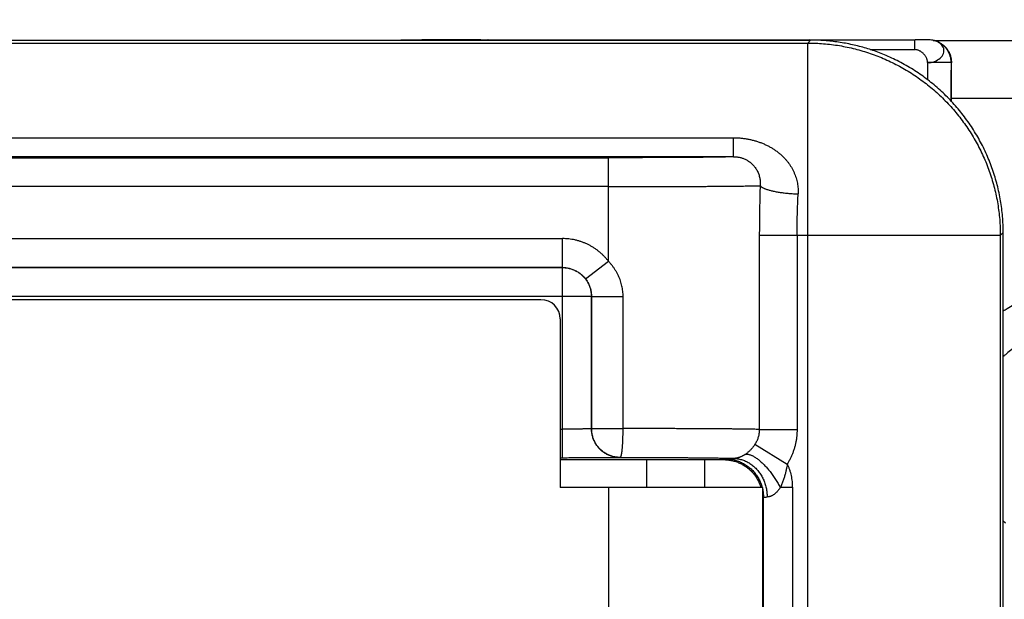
# Model space of a CAD drawing. Header units: inches. Extents: x 0 to 34, y 0 to 22.
# Tile 85 of 112: x 21.034 to 21.545, y 17.598 to 17.899. Entities that reach past the tile are written whole.
import ezdxf

# ---------------------------------------------------------------- set-up
doc = ezdxf.new("R2010")
doc.units = ezdxf.units.IN
doc.header["$LTSCALE"] = 1.87
doc.header["$MEASUREMENT"] = 0
doc.layers.get('0').update_dxf_attribs({"linetype": 'CONTINUOUS'})
doc.layers.add('DIMENSIONS', color=7, linetype='CONTINUOUS')
doc.styles.get("Standard").update_dxf_attribs({"font": 'txt', "width": 0.8})
doc.dimstyles.get("Standard").update_dxf_attribs({"dimtxt": 0.125, "dimasz": 0.18, "dimexe": 0.18, "dimexo": 0.0625, "dimgap": 0.09, "dimtad": 0, "dimtih": 1, "dimtoh": 1, "dimdec": 3, "dimzin": 4, "dimdsep": 46, "dimtxsty": 'STANDARD', "dimblk": '_FILLED', "dimblk1": '_FILLED', "dimblk2": '_FILLED', "dimcen": 0.09, "dimadec": 0, "dimazin": 0, "dimtol": 1, "dimtp": 0.01, "dimtm": 0.01, "dimtfac": 1, "dimtdec": 3, "dimtofl": 0, "dimtmove": 0, "dimatfit": 3, "dimldrblk": '_FILLED', "dimfxl": 1, "dimtolj": 1, "dimtzin": 4, "dimarcsym": 0})

# ---------------------------------------------------------------- blocks, each defined once
blk = doc.blocks.new('_FILLED')
at = {"color": 0, "linetype": 'BYBLOCK'}
blk.add_solid([(0, 0), (-1, 0.1736), (-1, -0.1736)], dxfattribs=at)
blk = doc.blocks.new('*D12')
at = {"layer": 'DIMENSIONS', "color": 2, "linetype": 'CONTINUOUS'}
for p, q in [((17.00008, 17.88681), (17.00008, 18.24681)), ((19.6149, 17.88681), (16.87508, 17.88681)), ((17.62928, 17.14395), (16.87508, 17.14395)), ((17.00008, 17.14395), (17.00008, 16.78395)), ((21.1768, 17.14395), (17.84508, 17.14395))]:
    blk.add_line(p, q, dxfattribs=at)
at = {"layer": 'DIMENSIONS', "color": 2, "linetype": 'CONTINUOUS', "xscale": 0.18, "yscale": 0.18, "zscale": 0.18}
for p, rotation in [((17.00008, 17.88681), 270), ((17.00008, 17.14395), 90)]:
    blk.add_blockref('_FILLED', p, dxfattribs=dict(at, rotation=rotation))
at = {"layer": 'DIMENSIONS', "color": 2, "linetype": 'CONTINUOUS', "width": 0.8}
for s, p in [('.743', (16.65008, 17.47096)), ('[', (16.65008, 17.28346)), (']', (17.25008, 17.28346)), ('18.87', (16.75008, 17.28346))]:
    blk.add_text(s, height=0.125, dxfattribs=at).set_placement(p)

msp = doc.modelspace()

# ---------------------------------------------------------------- linework, layer by layer
at = {"color": 7, "linetype": 'CONTINUOUS'}
for p, q in [((19.6774, 17.88845), (21.44441, 17.88831)), ((19.6774, 17.88681), (21.44291, 17.88681)), ((21.24259, 17.88838), (21.23166, 17.88833)), ((21.25755, 17.88842), (21.24259, 17.88838)), ((21.27317, 17.88844), (21.25755, 17.88842)), ((21.27317, 17.88844), (21.49864, 17.88851)), ((21.44441, 17.88831), (21.44291, 17.88681)), ((21.44291, 17.33354), (21.44291, 17.88681)), ((21.50144, 17.88851), (21.49864, 17.88851)), ((21.50365, 17.88849), (21.50144, 17.88851)), ((21.50472, 17.88848), (21.50365, 17.88849)), ((21.50524, 17.88847), (21.50472, 17.88848)), ((21.50556, 17.88846), (21.50524, 17.88847)), ((21.5065, 17.88842), (21.50643, 17.88843)), ((21.50806, 17.88818), (21.68691, 17.88818)), ((21.51124, 17.88701), (21.51085, 17.88721)), ((21.47535, 17.88339), (21.49846, 17.88339)), ((21.50515, 17.87665), (21.50515, 17.86774)), ((21.51737, 17.87665), (21.50515, 17.87665)), ((21.51737, 17.87665), (21.51737, 17.85667)), ((21.51751, 17.87658), (21.51737, 17.87665)), ((21.5174, 17.85665), (21.5174, 17.85818)), ((21.5174, 17.85818), (21.68708, 17.85818)), ((19.6774, 17.8376), (21.40432, 17.8376)), ((21.40432, 17.82776), (21.40432, 17.8376)), ((21.40432, 17.82776), (19.6774, 17.82776)), ((19.6774, 17.82722), (21.3394, 17.82722)), ((21.3394, 17.77347), (21.3394, 17.82722)), ((21.3394, 17.81222), (19.6774, 17.81222)), ((19.6774, 17.78517), (21.31562, 17.78517)), ((21.31562, 17.77017), (21.31562, 17.78517)), ((21.41778, 17.78682), (21.41778, 17.68604)), ((21.5429, 17.78682), (21.41778, 17.78682)), ((21.43738, 17.78682), (21.43738, 17.68605)), ((21.5429, 17.78682), (21.5444, 17.78831)), ((21.5429, 17.78682), (21.5429, 17.36294)), ((21.5444, 14.51959), (21.5444, 17.78831)), ((21.3156, 17.77017), (19.6774, 17.77017)), ((19.6774, 17.77013), (21.3156, 17.77013)), ((21.31558, 17.68619), (21.31558, 17.77013)), ((21.3156, 17.77013), (21.3156, 17.77017)), ((21.32751, 17.76432), (21.3394, 17.77347)), ((21.33058, 17.75513), (19.6774, 17.75513)), ((21.33058, 17.75513), (21.33062, 17.75517)), ((21.33058, 17.75513), (21.33058, 17.68645)), ((21.33062, 17.6865), (21.33062, 17.75517)), ((21.33062, 17.75517), (21.34706, 17.75517)), ((21.34706, 17.6865), (21.34706, 17.75517)), ((21.3044, 17.75345), (19.38108, 17.75345)), ((21.3144, 17.74345), (21.3144, 17.65595)), ((21.3144, 17.68619), (21.31558, 17.68619)), ((21.33062, 17.6865), (21.33058, 17.68645)), ((21.33062, 17.6865), (21.34706, 17.6865)), ((21.41778, 17.68604), (21.43738, 17.68604)), ((21.41553, 17.67835), (21.4323, 17.66807)), ((21.31558, 17.67119), (21.3144, 17.67119)), ((21.3994, 17.67028), (21.3144, 17.67029)), ((21.3456, 17.6715), (21.3456, 17.67145)), ((21.3594, 17.65595), (21.3594, 17.67028)), ((21.3894, 17.67028), (21.3894, 17.65595)), ((21.39993, 17.6708), (21.3994, 17.67028)), ((21.4194, 17.65595), (21.3144, 17.65595)), ((21.3394, 17.65595), (21.3394, 17.42133)), ((21.4194, 17.65595), (21.4194, 17.42245)), ((21.43492, 17.6558), (21.43492, 17.42667)), ((21.41992, 17.6508), (21.4194, 17.65027)), ((21.41992, 17.42668), (21.41992, 17.6508)), ((21.54554, 17.63732), (21.5444, 17.63846))]:
    msp.add_line(p, q, dxfattribs=at)
for points in [[(21.50643, 17.88843), (21.50629, 17.88843), (21.50617, 17.88844), (21.50606, 17.88845), (21.50595, 17.88845), (21.50585, 17.88846), (21.50575, 17.88846), (21.50556, 17.88846)], [(21.51085, 17.88721), (21.51014, 17.88754), (21.50941, 17.88781), (21.50866, 17.88804), (21.5079, 17.88822), (21.50712, 17.88835), (21.5065, 17.88842)]]:
    msp.add_lwpolyline(points, dxfattribs=at)
msp.add_arc((21.3044, 17.74345), 0.01, 0, 90, dxfattribs=at)
for points, knots in [([(21.27692, 17.88845), (21.27692, 17.88845), (21.2769, 17.88842), (21.27689, 17.88838), (21.27689, 17.88835), (21.27688, 17.88833)], [0, 0, 0, 0, 0.146365, 0.547903, 1, 1, 1, 1]), ([(21.44291, 17.88681), (21.44429, 17.88681), (21.44704, 17.88676), (21.45117, 17.8865), (21.45528, 17.88607), (21.45937, 17.88548), (21.46343, 17.88471), (21.46746, 17.88378), (21.47145, 17.88268), (21.47539, 17.88142), (21.47927, 17.88), (21.48309, 17.87842), (21.48684, 17.87668), (21.49051, 17.87478), (21.49411, 17.87274), (21.49761, 17.87055), (21.50103, 17.86822), (21.50434, 17.86575), (21.50755, 17.86314), (21.51065, 17.86041), (21.51363, 17.85754), (21.5165, 17.85456), (21.51923, 17.85146), (21.52184, 17.84825), (21.52431, 17.84494), (21.52664, 17.84152), (21.52883, 17.83802), (21.53088, 17.83442), (21.53277, 17.83075), (21.53451, 17.827), (21.53609, 17.82318), (21.53751, 17.81929), (21.53877, 17.81536), (21.53987, 17.81137), (21.5408, 17.80734), (21.54157, 17.80328), (21.54216, 17.79919), (21.54259, 17.79508), (21.54285, 17.79095), (21.5429, 17.7882), (21.5429, 17.78682)], [0, 0, 0, 0, 0.026315, 0.05263, 0.078946, 0.105261, 0.131577, 0.157892, 0.184208, 0.210524, 0.23684, 0.263155, 0.289471, 0.315787, 0.342103, 0.368419, 0.394735, 0.421052, 0.447368, 0.473684, 0.5, 0.526316, 0.552632, 0.578948, 0.605265, 0.631581, 0.657897, 0.684213, 0.710529, 0.736845, 0.76316, 0.789476, 0.815792, 0.842108, 0.868423, 0.894739, 0.921054, 0.94737, 0.973685, 1, 1, 1, 1]), ([(21.5444, 17.78831), (21.5444, 17.7897), (21.54434, 17.79247), (21.54408, 17.79663), (21.54364, 17.80078), (21.54304, 17.8049), (21.54226, 17.80899), (21.54132, 17.81305), (21.5402, 17.81707), (21.53892, 17.82103), (21.53748, 17.82494), (21.53587, 17.82879), (21.53411, 17.83256), (21.53219, 17.83626), (21.53011, 17.83987), (21.52789, 17.8434), (21.52552, 17.84683), (21.52302, 17.85015), (21.52037, 17.85337), (21.5176, 17.85648), (21.51469, 17.85947), (21.51167, 17.86234), (21.50853, 17.86508), (21.50528, 17.86768), (21.50193, 17.87014), (21.49848, 17.87246), (21.4949, 17.87466), (21.49122, 17.87671), (21.48748, 17.87859), (21.48377, 17.88026), (21.48017, 17.88172), (21.47666, 17.88299), (21.47319, 17.8841), (21.4697, 17.88508), (21.46614, 17.88594), (21.46253, 17.88668), (21.45889, 17.88728), (21.45524, 17.88774), (21.45157, 17.88809), (21.44778, 17.88825), (21.44523, 17.88838), (21.4439, 17.88838)], [0, 0, 0, 0, 0.026432, 0.052877, 0.079312, 0.105741, 0.132185, 0.158623, 0.18505, 0.211493, 0.237933, 0.264358, 0.290798, 0.31724, 0.343667, 0.370109, 0.396551, 0.422971, 0.449397, 0.475839, 0.502284, 0.528755, 0.555212, 0.581585, 0.607879, 0.634249, 0.660846, 0.687759, 0.714546, 0.740528, 0.765131, 0.78858, 0.811475, 0.834419, 0.85776, 0.881187, 0.904529, 0.927885, 0.951261, 0.974732, 1, 1, 1, 1]), ([(21.49846, 17.88339), (21.49846, 17.88373), (21.49846, 17.88423), (21.49847, 17.88488), (21.49847, 17.88536), (21.49848, 17.88581), (21.49849, 17.88624), (21.4985, 17.88665), (21.49851, 17.88702), (21.49853, 17.88735), (21.49854, 17.88761), (21.49855, 17.8878), (21.49856, 17.88792), (21.49856, 17.88803), (21.49857, 17.88813), (21.49858, 17.88822), (21.49859, 17.8883), (21.4986, 17.88836), (21.4986, 17.8884), (21.49861, 17.88842), (21.49861, 17.88844), (21.49861, 17.88846), (21.49862, 17.88848), (21.49862, 17.88849), (21.49863, 17.8885), (21.49863, 17.88851), (21.49863, 17.88851), (21.49864, 17.88851), (21.49864, 17.88851), (21.49864, 17.88851), (21.49864, 17.88851)], [0, 0, 0, 0, 0.19566, 0.291107, 0.383725, 0.472608, 0.5569, 0.635772, 0.708469, 0.774276, 0.832568, 0.858711, 0.882769, 0.904689, 0.924415, 0.941897, 0.9571, 0.969996, 0.975571, 0.980559, 0.98496, 0.988774, 0.992005, 0.994661, 0.996754, 0.998316, 0.99892, 0.999429, 0.999875, 1, 1, 1, 1]), ([(21.50515, 17.87665), (21.50635, 17.87636), (21.50878, 17.87713), (21.5117, 17.87867), (21.51358, 17.88113), (21.51379, 17.88408), (21.51247, 17.88591), (21.51146, 17.8867), (21.51118, 17.88688)], [0, 0, 0, 0, 0.225489, 0.432433, 0.609846, 0.767924, 0.939341, 1, 1, 1, 1]), ([(21.5108, 17.88712), (21.51028, 17.88744), (21.50889, 17.88805), (21.5074, 17.88835), (21.50651, 17.88842)], [0, 0, 0, 0, 0.406162, 1, 1, 1, 1]), ([(21.51124, 17.88701), (21.51155, 17.88686), (21.51214, 17.88653), (21.51297, 17.88596), (21.51374, 17.88532), (21.51444, 17.88464), (21.51506, 17.88391), (21.51561, 17.88314), (21.51609, 17.88234), (21.51649, 17.88153), (21.51683, 17.88071), (21.51709, 17.87988), (21.51729, 17.87905), (21.51742, 17.87822), (21.5175, 17.8774), (21.51751, 17.87685), (21.51751, 17.87658)], [0, 0, 0, 0, 0.079501, 0.158336, 0.235911, 0.31217, 0.387076, 0.460679, 0.53279, 0.603423, 0.672581, 0.740432, 0.806997, 0.87237, 0.936715, 1, 1, 1, 1]), ([(21.51737, 17.87665), (21.51737, 17.87691), (21.51736, 17.87745), (21.51727, 17.87825), (21.51714, 17.87905), (21.51695, 17.87983), (21.5167, 17.8806), (21.51641, 17.88135), (21.51606, 17.88208), (21.51566, 17.88279), (21.51522, 17.88346), (21.51473, 17.88411), (21.5142, 17.88471), (21.51363, 17.88528), (21.51302, 17.88581), (21.51238, 17.8863), (21.51178, 17.88669), (21.5114, 17.88692), (21.51124, 17.887)], [0, 0, 0, 0, 0.063859, 0.127717, 0.191575, 0.255432, 0.319288, 0.383143, 0.446997, 0.510851, 0.574703, 0.638555, 0.702407, 0.766258, 0.830108, 0.893958, 0.957808, 1, 1, 1, 1]), ([(21.50515, 17.87665), (21.50515, 17.87685), (21.50512, 17.87727), (21.505, 17.87788), (21.50481, 17.87849), (21.50456, 17.87909), (21.50425, 17.87967), (21.50389, 17.88023), (21.50348, 17.88076), (21.50303, 17.88126), (21.50254, 17.88171), (21.50202, 17.88213), (21.50147, 17.8825), (21.50089, 17.88281), (21.5003, 17.88306), (21.49969, 17.88325), (21.49908, 17.88337), (21.49867, 17.88339), (21.49846, 17.88339)], [0, 0, 0, 0, 0.05959, 0.120033, 0.181494, 0.243988, 0.307418, 0.371598, 0.436285, 0.5012, 0.566048, 0.630542, 0.694416, 0.757453, 0.819508, 0.880533, 0.940614, 1, 1, 1, 1]), ([(21.5174, 17.85818), (21.5174, 17.85873), (21.5174, 17.85983), (21.5174, 17.86147), (21.5174, 17.86311), (21.51741, 17.86473), (21.51742, 17.86632), (21.51742, 17.8679), (21.51743, 17.86944), (21.51745, 17.87095), (21.51746, 17.87242), (21.51747, 17.87385), (21.51749, 17.87523), (21.5175, 17.87614), (21.51751, 17.87658)], [0, 0, 0, 0, 0.089634, 0.179066, 0.267889, 0.355901, 0.442904, 0.528503, 0.612505, 0.694718, 0.774769, 0.85248, 0.92767, 1, 1, 1, 1]), ([(21.40432, 17.8376), (21.40495, 17.8376), (21.40621, 17.83757), (21.4081, 17.83744), (21.40998, 17.83723), (21.41185, 17.83693), (21.41369, 17.83654), (21.4155, 17.83607), (21.41726, 17.83552), (21.41898, 17.83489), (21.42066, 17.83418), (21.42229, 17.8334), (21.42386, 17.83253), (21.42536, 17.8316), (21.42679, 17.8306), (21.42814, 17.82955), (21.4294, 17.82844), (21.43058, 17.82728), (21.43168, 17.82609), (21.43268, 17.82485), (21.4336, 17.82357), (21.43442, 17.82227), (21.43516, 17.82094), (21.43581, 17.81959), (21.43637, 17.81822), (21.43685, 17.81683), (21.43723, 17.81543), (21.43754, 17.81402), (21.43776, 17.81261), (21.43789, 17.81119), (21.43795, 17.80978), (21.43793, 17.80885), (21.43791, 17.80838)], [0, 0, 0, 0, 0.037795, 0.075825, 0.113954, 0.152, 0.189803, 0.227258, 0.26433, 0.301093, 0.337617, 0.37389, 0.409825, 0.445344, 0.480364, 0.514802, 0.548575, 0.581665, 0.614153, 0.646125, 0.677626, 0.708645, 0.739168, 0.769222, 0.798894, 0.828276, 0.857433, 0.886374, 0.9151, 0.94361, 0.971887, 1, 1, 1, 1]), ([(21.40432, 17.82776), (21.40425, 17.82775), (21.40407, 17.82773), (21.40372, 17.82771), (21.40324, 17.82768), (21.40262, 17.82766), (21.40186, 17.82763), (21.40098, 17.82761), (21.39995, 17.82758), (21.3988, 17.82756), (21.39753, 17.82753), (21.39613, 17.82751), (21.39461, 17.82749), (21.39297, 17.82747), (21.39121, 17.82745), (21.38935, 17.82742), (21.38738, 17.82741), (21.3853, 17.82739), (21.38313, 17.82737), (21.38087, 17.82735), (21.37851, 17.82733), (21.37608, 17.82732), (21.37356, 17.82731), (21.37097, 17.82729), (21.36831, 17.82728), (21.3656, 17.82727), (21.36283, 17.82726), (21.36, 17.82725), (21.35713, 17.82724), (21.35423, 17.82724), (21.35129, 17.82723), (21.34833, 17.82723), (21.34535, 17.82722), (21.34237, 17.82722), (21.34039, 17.82722), (21.3394, 17.82722)], [0, 0, 0, 0, 0.003234, 0.008573, 0.016027, 0.025591, 0.037247, 0.050965, 0.066703, 0.084419, 0.10408, 0.125654, 0.149107, 0.174385, 0.20143, 0.230176, 0.260559, 0.292515, 0.325979, 0.360882, 0.397154, 0.434723, 0.473508, 0.513417, 0.554349, 0.596209, 0.638922, 0.68242, 0.726633, 0.771457, 0.816758, 0.862401, 0.908247, 0.954161, 1, 1, 1, 1]), ([(21.40432, 17.82776), (21.40454, 17.82776), (21.40499, 17.82775), (21.40566, 17.82771), (21.40634, 17.82763), (21.40704, 17.82752), (21.40776, 17.82736), (21.40848, 17.82717), (21.40923, 17.82693), (21.40998, 17.82663), (21.41074, 17.82629), (21.4115, 17.82588), (21.41225, 17.82541), (21.413, 17.82487), (21.41372, 17.82427), (21.41441, 17.82361), (21.41506, 17.82289), (21.41566, 17.82211), (21.41621, 17.82129), (21.4167, 17.82042), (21.41712, 17.81952), (21.41748, 17.81859), (21.41777, 17.81764), (21.41799, 17.81667), (21.41815, 17.81568), (21.41823, 17.81469), (21.41826, 17.81369), (21.41823, 17.81302), (21.41821, 17.81269)], [0, 0, 0, 0, 0.028544, 0.057629, 0.087404, 0.118005, 0.149549, 0.182135, 0.215836, 0.250698, 0.28677, 0.324101, 0.362676, 0.40235, 0.442997, 0.484485, 0.526603, 0.569145, 0.611939, 0.654897, 0.697956, 0.741053, 0.784165, 0.827301, 0.870462, 0.913646, 0.956835, 1, 1, 1, 1]), ([(21.3394, 17.81222), (21.34056, 17.81222), (21.34289, 17.81222), (21.34637, 17.81222), (21.34985, 17.81223), (21.3533, 17.81223), (21.35672, 17.81223), (21.36012, 17.81224), (21.36347, 17.81225), (21.36678, 17.81226), (21.37003, 17.81226), (21.37323, 17.81227), (21.37636, 17.81229), (21.37942, 17.8123), (21.3824, 17.81231), (21.38531, 17.81232), (21.38812, 17.81234), (21.39084, 17.81235), (21.39347, 17.81237), (21.39599, 17.81239), (21.3984, 17.81241), (21.4007, 17.81242), (21.40288, 17.81244), (21.40495, 17.81246), (21.40688, 17.81248), (21.40869, 17.8125), (21.41037, 17.81253), (21.41191, 17.81255), (21.41331, 17.81257), (21.41457, 17.81259), (21.41569, 17.81262), (21.41666, 17.81264), (21.41748, 17.81266), (21.41798, 17.81268), (21.41821, 17.81269)], [0, 0, 0, 0, 0.044336, 0.088587, 0.13267, 0.176499, 0.219991, 0.263064, 0.305634, 0.347621, 0.388945, 0.429526, 0.469287, 0.508153, 0.546049, 0.582903, 0.618644, 0.653205, 0.686519, 0.718522, 0.749155, 0.778357, 0.806073, 0.832252, 0.856841, 0.879796, 0.901071, 0.920626, 0.938425, 0.954433, 0.968619, 0.980958, 0.991424, 1, 1, 1, 1]), ([(21.41821, 17.81269), (21.41815, 17.81099), (21.41806, 17.80756), (21.41794, 17.80241), (21.41785, 17.79723), (21.41779, 17.79203), (21.41778, 17.78855), (21.41778, 17.78682)], [0, 0, 0, 0, 0.197795, 0.397103, 0.597507, 0.798609, 1, 1, 1, 1]), ([(21.41821, 17.81269), (21.41828, 17.8126), (21.41845, 17.81241), (21.41877, 17.81214), (21.41916, 17.81188), (21.41961, 17.81162), (21.42014, 17.81137), (21.42073, 17.81112), (21.42138, 17.81087), (21.42209, 17.81063), (21.42286, 17.8104), (21.42369, 17.81018), (21.42457, 17.80997), (21.4255, 17.80976), (21.42648, 17.80957), (21.4275, 17.80939), (21.42855, 17.80922), (21.42965, 17.80907), (21.43077, 17.80892), (21.43192, 17.80879), (21.43309, 17.80868), (21.43428, 17.80858), (21.43548, 17.8085), (21.43669, 17.80843), (21.4375, 17.80839), (21.43791, 17.80838)], [0, 0, 0, 0, 0.017554, 0.037621, 0.060395, 0.085976, 0.114398, 0.145656, 0.179708, 0.216482, 0.255883, 0.2978, 0.342107, 0.388664, 0.437321, 0.487918, 0.540282, 0.594234, 0.649584, 0.706136, 0.763697, 0.822073, 0.881061, 0.940445, 1, 1, 1, 1]), ([(21.43738, 17.78682), (21.43738, 17.78802), (21.43739, 17.79041), (21.43743, 17.79401), (21.43751, 17.79761), (21.43762, 17.80121), (21.43775, 17.8048), (21.43785, 17.80719), (21.43791, 17.80838)], [0, 0, 0, 0, 0.166623, 0.33356, 0.500588, 0.667488, 0.834037, 1, 1, 1, 1]), ([(21.3394, 17.77347), (21.33907, 17.77389), (21.33839, 17.77473), (21.33731, 17.77592), (21.33617, 17.77705), (21.33496, 17.77813), (21.3337, 17.77914), (21.33238, 17.78008), (21.33101, 17.78094), (21.3296, 17.78173), (21.32815, 17.78245), (21.32667, 17.78308), (21.32515, 17.78364), (21.3236, 17.78411), (21.32203, 17.7845), (21.32044, 17.7848), (21.31884, 17.78502), (21.31723, 17.78514), (21.31616, 17.78517), (21.31562, 17.78517)], [0, 0, 0, 0, 0.058368, 0.11698, 0.175773, 0.234682, 0.293644, 0.352594, 0.411497, 0.470363, 0.529205, 0.588053, 0.646943, 0.705911, 0.764926, 0.823916, 0.882804, 0.941519, 1, 1, 1, 1]), ([(21.31558, 17.77013), (21.3159, 17.77013), (21.31656, 17.77011), (21.31754, 17.77001), (21.31851, 17.76985), (21.31946, 17.76963), (21.3204, 17.76934), (21.32132, 17.769), (21.32222, 17.76859), (21.32308, 17.76813), (21.32392, 17.76761), (21.32471, 17.76704), (21.32547, 17.76641), (21.32619, 17.76574), (21.32686, 17.76502), (21.32749, 17.76426), (21.32806, 17.76347), (21.32858, 17.76263), (21.32904, 17.76177), (21.32944, 17.76087), (21.32979, 17.75995), (21.33008, 17.75901), (21.3303, 17.75806), (21.33046, 17.75709), (21.33056, 17.75611), (21.33058, 17.75546), (21.33058, 17.75513)], [0, 0, 0, 0, 0.041668, 0.083337, 0.125006, 0.166675, 0.208344, 0.250013, 0.291682, 0.333352, 0.375021, 0.416691, 0.458361, 0.500031, 0.5417, 0.58337, 0.62504, 0.666709, 0.708379, 0.750048, 0.791716, 0.833383, 0.875048, 0.91671, 0.958369, 1, 1, 1, 1]), ([(21.31562, 17.77017), (21.31595, 17.77017), (21.3166, 17.77015), (21.31758, 17.77006), (21.31855, 17.7699), (21.3195, 17.76967), (21.32044, 17.76939), (21.32136, 17.76905), (21.32225, 17.76864), (21.32312, 17.76818), (21.32395, 17.76766), (21.32475, 17.76709), (21.32551, 17.76647), (21.32622, 17.7658), (21.3269, 17.76509), (21.32731, 17.76458), (21.32751, 17.76432)], [0, 0, 0, 0, 0.071498, 0.142987, 0.214462, 0.285914, 0.357334, 0.428726, 0.500107, 0.571493, 0.64289, 0.714297, 0.785714, 0.857138, 0.928568, 1, 1, 1, 1]), ([(21.34706, 17.75517), (21.34706, 17.75562), (21.34703, 17.75651), (21.34692, 17.75786), (21.34673, 17.75921), (21.34647, 17.76056), (21.34613, 17.76191), (21.34571, 17.76325), (21.34521, 17.76459), (21.34463, 17.76591), (21.34396, 17.76722), (21.34322, 17.76852), (21.34239, 17.7698), (21.34147, 17.77106), (21.34048, 17.77229), (21.33976, 17.77308), (21.3394, 17.77347)], [0, 0, 0, 0, 0.0656, 0.131981, 0.199107, 0.266935, 0.335414, 0.40457, 0.474571, 0.545599, 0.617851, 0.691498, 0.766582, 0.843058, 0.92088, 1, 1, 1, 1]), ([(21.32751, 17.76432), (21.3277, 17.76407), (21.32808, 17.76355), (21.32859, 17.76273), (21.32906, 17.76186), (21.32947, 17.76096), (21.32982, 17.76003), (21.33012, 17.75908), (21.33034, 17.7581), (21.3305, 17.75713), (21.3306, 17.75615), (21.33062, 17.7555), (21.33062, 17.75517)], [0, 0, 0, 0, 0.097062, 0.195682, 0.295518, 0.396243, 0.497536, 0.599046, 0.700411, 0.801266, 0.901251, 1, 1, 1, 1]), ([(21.59571, 17.76212), (21.59439, 17.76212), (21.59175, 17.76206), (21.58779, 17.76182), (21.58384, 17.76142), (21.57991, 17.76085), (21.576, 17.76012), (21.57213, 17.75924), (21.5683, 17.75819), (21.56452, 17.75699), (21.56078, 17.75564), (21.55711, 17.75414), (21.5535, 17.75248), (21.54996, 17.75068), (21.54693, 17.74898), (21.54509, 17.74787), (21.54439, 17.74743)], [0, 0, 0, 0, 0.073194, 0.146512, 0.219916, 0.293368, 0.366827, 0.440259, 0.51366, 0.58705, 0.660445, 0.733848, 0.807249, 0.880636, 0.954005, 1, 1, 1, 1]), ([(21.59571, 17.74312), (21.59458, 17.74312), (21.59231, 17.74307), (21.58891, 17.74285), (21.58552, 17.74248), (21.58216, 17.74196), (21.57882, 17.7413), (21.57551, 17.74049), (21.57224, 17.73954), (21.56902, 17.73844), (21.56584, 17.73721), (21.56273, 17.73584), (21.55967, 17.73433), (21.55669, 17.73269), (21.55378, 17.73093), (21.55095, 17.72903), (21.54821, 17.72702), (21.54603, 17.72528), (21.54478, 17.7242), (21.54438, 17.72386)], [0, 0, 0, 0, 0.060766, 0.121537, 0.182311, 0.243086, 0.30386, 0.36463, 0.425397, 0.486162, 0.546924, 0.607684, 0.668445, 0.729205, 0.789961, 0.850705, 0.911433, 0.972142, 1, 1, 1, 1]), ([(21.31558, 17.67119), (21.31559, 17.67119), (21.31557, 17.67127), (21.31558, 17.67135), (21.31557, 17.67153), (21.31558, 17.67175), (21.31558, 17.67204), (21.31558, 17.67239), (21.31558, 17.6728), (21.31558, 17.67326), (21.31558, 17.67378), (21.31558, 17.67436), (21.31558, 17.67498), (21.31558, 17.67565), (21.31558, 17.67636), (21.31558, 17.67712), (21.31558, 17.67791), (21.31558, 17.67874), (21.31558, 17.6796), (21.31558, 17.68049), (21.31558, 17.6814), (21.31558, 17.68234), (21.31558, 17.68329), (21.31558, 17.68425), (21.31558, 17.68522), (21.31558, 17.68587), (21.31558, 17.68619)], [0, 0, 0, 0, 0.002703, 0.009615, 0.020718, 0.035967, 0.055297, 0.078627, 0.105861, 0.136883, 0.17156, 0.209744, 0.251273, 0.295974, 0.343658, 0.394124, 0.447155, 0.502527, 0.560004, 0.619343, 0.680289, 0.742592, 0.80599, 0.870213, 0.934979, 1, 1, 1, 1]), ([(21.33058, 17.68645), (21.33057, 17.68644), (21.33051, 17.68643), (21.33042, 17.68641), (21.33024, 17.6864), (21.33002, 17.68638), (21.32973, 17.68637), (21.32938, 17.68635), (21.32897, 17.68634), (21.32851, 17.68632), (21.32799, 17.68631), (21.32741, 17.68629), (21.32679, 17.68628), (21.32612, 17.68627), (21.32541, 17.68626), (21.32465, 17.68625), (21.32386, 17.68624), (21.32303, 17.68623), (21.32217, 17.68622), (21.32128, 17.68621), (21.32037, 17.68621), (21.31943, 17.6862), (21.31848, 17.6862), (21.31752, 17.6862), (21.31655, 17.68619), (21.3159, 17.68619), (21.31558, 17.68619)], [0, 0, 0, 0, 0.002913, 0.009902, 0.021037, 0.036293, 0.055622, 0.078959, 0.106219, 0.13728, 0.171987, 0.21017, 0.251663, 0.296301, 0.343912, 0.394313, 0.447314, 0.502705, 0.560227, 0.619601, 0.680543, 0.742799, 0.80612, 0.870259, 0.934969, 1, 1, 1, 1]), ([(21.33058, 17.68645), (21.33058, 17.68613), (21.3306, 17.68547), (21.33069, 17.68449), (21.33085, 17.68352), (21.33108, 17.68257), (21.33136, 17.68163), (21.33171, 17.68071), (21.33211, 17.67981), (21.33258, 17.67895), (21.3331, 17.67811), (21.33367, 17.67732), (21.33429, 17.67656), (21.33496, 17.67584), (21.33568, 17.67517), (21.33644, 17.67454), (21.33724, 17.67397), (21.33807, 17.67345), (21.33894, 17.67299), (21.33983, 17.67259), (21.34075, 17.67224), (21.34169, 17.67195), (21.34265, 17.67173), (21.34362, 17.67157), (21.34459, 17.67147), (21.34525, 17.67145), (21.34558, 17.67145)], [0, 0, 0, 0, 0.041658, 0.083325, 0.124995, 0.166662, 0.208326, 0.249991, 0.291659, 0.33333, 0.375, 0.416669, 0.458338, 0.500007, 0.541676, 0.583347, 0.625017, 0.666687, 0.708355, 0.75002, 0.791682, 0.833345, 0.875011, 0.916679, 0.958344, 1, 1, 1, 1]), ([(21.34562, 17.6715), (21.34529, 17.6715), (21.34464, 17.67152), (21.34366, 17.67161), (21.34269, 17.67177), (21.34173, 17.672), (21.34079, 17.67228), (21.33988, 17.67263), (21.33898, 17.67303), (21.33811, 17.6735), (21.33728, 17.67402), (21.33648, 17.67459), (21.33572, 17.67521), (21.33501, 17.67588), (21.33433, 17.6766), (21.33371, 17.67736), (21.33314, 17.67816), (21.33262, 17.67899), (21.33216, 17.67986), (21.33175, 17.68075), (21.33141, 17.68167), (21.33112, 17.68261), (21.3309, 17.68357), (21.33074, 17.68454), (21.33064, 17.68551), (21.33062, 17.68617), (21.33062, 17.6865)], [0, 0, 0, 0, 0.041665, 0.083331, 0.124997, 0.166663, 0.208329, 0.249996, 0.291663, 0.33333, 0.374997, 0.416664, 0.458332, 0.499999, 0.541666, 0.583334, 0.625001, 0.666668, 0.708335, 0.750002, 0.791669, 0.833335, 0.875002, 0.916668, 0.958334, 1, 1, 1, 1]), ([(21.34562, 17.6715), (21.34565, 17.6715), (21.34573, 17.67154), (21.34582, 17.67165), (21.34591, 17.67182), (21.346, 17.67205), (21.34609, 17.67234), (21.34617, 17.67269), (21.34626, 17.6731), (21.34634, 17.67357), (21.34642, 17.67409), (21.34649, 17.67466), (21.34656, 17.67528), (21.34663, 17.67595), (21.3467, 17.67666), (21.34676, 17.67742), (21.34681, 17.67821), (21.34686, 17.67904), (21.3469, 17.6799), (21.34694, 17.68079), (21.34698, 17.68171), (21.347, 17.68264), (21.34703, 17.68359), (21.34704, 17.68455), (21.34705, 17.68552), (21.34706, 17.68617), (21.34706, 17.6865)], [0, 0, 0, 0, 0.006664, 0.015817, 0.02833, 0.044515, 0.064466, 0.088185, 0.115622, 0.146692, 0.181287, 0.219275, 0.260509, 0.304824, 0.35204, 0.401964, 0.454389, 0.509095, 0.565857, 0.624439, 0.684597, 0.746078, 0.808624, 0.871971, 0.935853, 1, 1, 1, 1]), ([(21.41778, 17.68604), (21.41752, 17.68605), (21.41695, 17.68607), (21.41602, 17.68609), (21.41495, 17.68612), (21.41373, 17.68614), (21.41237, 17.68616), (21.41086, 17.68619), (21.40922, 17.68621), (21.40744, 17.68623), (21.40553, 17.68625), (21.4035, 17.68627), (21.40134, 17.68629), (21.39906, 17.68631), (21.39667, 17.68633), (21.39416, 17.68634), (21.39155, 17.68636), (21.38884, 17.68638), (21.38604, 17.68639), (21.38314, 17.68641), (21.38016, 17.68642), (21.3771, 17.68643), (21.37397, 17.68644), (21.37077, 17.68645), (21.36751, 17.68646), (21.3642, 17.68647), (21.36084, 17.68648), (21.35744, 17.68648), (21.354, 17.68649), (21.35054, 17.68649), (21.34822, 17.6865), (21.34706, 17.6865)], [0, 0, 0, 0, 0.011006, 0.024126, 0.039337, 0.056607, 0.075906, 0.097194, 0.120432, 0.145574, 0.172572, 0.201375, 0.231926, 0.264167, 0.298035, 0.333466, 0.370391, 0.408739, 0.448435, 0.489404, 0.531566, 0.57484, 0.619143, 0.664388, 0.71049, 0.757359, 0.804904, 0.853034, 0.901654, 0.950672, 1, 1, 1, 1]), ([(21.41778, 17.68604), (21.41778, 17.68575), (21.41776, 17.68515), (21.41768, 17.68425), (21.41754, 17.68336), (21.41734, 17.68248), (21.41709, 17.68162), (21.41678, 17.68077), (21.41642, 17.67994), (21.41601, 17.67913), (21.4157, 17.6786), (21.41553, 17.67835)], [0, 0, 0, 0, 0.110567, 0.22105, 0.331561, 0.44218, 0.553, 0.664108, 0.775587, 0.887519, 1, 1, 1, 1]), ([(21.43738, 17.68605), (21.43738, 17.68548), (21.43735, 17.68435), (21.43722, 17.68264), (21.43701, 17.68094), (21.43671, 17.67924), (21.43632, 17.67755), (21.43585, 17.67589), (21.4353, 17.67425), (21.43466, 17.67264), (21.43395, 17.67107), (21.43317, 17.66954), (21.43259, 17.66856), (21.4323, 17.66807)], [0, 0, 0, 0, 0.08965, 0.179947, 0.270786, 0.362028, 0.453534, 0.54516, 0.63676, 0.728188, 0.819299, 0.90995, 1, 1, 1, 1]), ([(21.41553, 17.67835), (21.4154, 17.67814), (21.41513, 17.67773), (21.4147, 17.67713), (21.41426, 17.67656), (21.4138, 17.67602), (21.41333, 17.67551), (21.41286, 17.67503), (21.41238, 17.67458), (21.4119, 17.67416), (21.41142, 17.67377), (21.41094, 17.67341), (21.41062, 17.67319), (21.41046, 17.67308)], [0, 0, 0, 0, 0.101172, 0.200808, 0.298694, 0.394655, 0.488525, 0.580148, 0.669388, 0.756123, 0.840242, 0.921644, 1, 1, 1, 1]), ([(21.41046, 17.67308), (21.41033, 17.673), (21.41008, 17.67284), (21.40968, 17.6726), (21.40928, 17.67237), (21.40888, 17.67216), (21.40846, 17.67196), (21.40805, 17.67178), (21.40764, 17.67161), (21.40723, 17.67147), (21.40683, 17.67134), (21.40642, 17.67123), (21.40602, 17.67114), (21.40562, 17.67106), (21.40521, 17.67101), (21.40479, 17.67097), (21.40451, 17.67095), (21.40437, 17.67095)], [0, 0, 0, 0, 0.068957, 0.138905, 0.209569, 0.28038, 0.350745, 0.420014, 0.487656, 0.553795, 0.618663, 0.682594, 0.745918, 0.808817, 0.871503, 0.934589, 1, 1, 1, 1]), ([(21.41045, 17.67308), (21.41061, 17.67312), (21.41094, 17.67318), (21.41145, 17.67319), (21.412, 17.67314), (21.41258, 17.67302), (21.41319, 17.67283), (21.41383, 17.67258), (21.41449, 17.67226), (21.41517, 17.67188), (21.41587, 17.67144), (21.41659, 17.67094), (21.41732, 17.67037), (21.41807, 17.66976), (21.41882, 17.66909), (21.41958, 17.66837), (21.42034, 17.6676), (21.42111, 17.66678), (21.42186, 17.66593), (21.42262, 17.66503), (21.42336, 17.6641), (21.42409, 17.66313), (21.42481, 17.66214), (21.42551, 17.66112), (21.42619, 17.66009), (21.42685, 17.65903), (21.42748, 17.65797), (21.42808, 17.65689), (21.42847, 17.65617), (21.42865, 17.65581)], [0, 0, 0, 0, 0.018442, 0.038012, 0.058969, 0.081511, 0.105774, 0.131849, 0.159786, 0.189605, 0.221285, 0.254784, 0.290041, 0.32698, 0.365508, 0.405524, 0.446915, 0.489558, 0.533323, 0.578069, 0.623652, 0.669918, 0.716709, 0.763877, 0.811276, 0.858753, 0.906144, 0.953279, 1, 1, 1, 1]), ([(21.3456, 17.67145), (21.34558, 17.67144), (21.34549, 17.67144), (21.34534, 17.67142), (21.34508, 17.67141), (21.34475, 17.67139), (21.34432, 17.67138), (21.3438, 17.67137), (21.34319, 17.67135), (21.3425, 17.67134), (21.34172, 17.67133), (21.34087, 17.67131), (21.33993, 17.6713), (21.33891, 17.67129), (21.33783, 17.67128), (21.33667, 17.67127), (21.33545, 17.67126), (21.33417, 17.67125), (21.33282, 17.67124), (21.33143, 17.67123), (21.32998, 17.67123), (21.3285, 17.67122), (21.32697, 17.67121), (21.3254, 17.67121), (21.3238, 17.6712), (21.32218, 17.6712), (21.32054, 17.6712), (21.31889, 17.6712), (21.31723, 17.67119), (21.31613, 17.67119), (21.31558, 17.67119)], [0, 0, 0, 0, 0.002713, 0.007851, 0.016101, 0.02743, 0.041787, 0.05909, 0.079275, 0.102313, 0.128191, 0.156856, 0.18817, 0.221979, 0.258174, 0.296676, 0.337403, 0.380222, 0.424974, 0.471505, 0.519663, 0.569298, 0.620263, 0.672427, 0.725657, 0.779759, 0.834492, 0.889607, 0.944855, 1, 1, 1, 1]), ([(21.3456, 17.6715), (21.34657, 17.6715), (21.3485, 17.67149), (21.3514, 17.67149), (21.35427, 17.67148), (21.35712, 17.67148), (21.35993, 17.67147), (21.3627, 17.67146), (21.36542, 17.67145), (21.36809, 17.67144), (21.37069, 17.67143), (21.37324, 17.67142), (21.37571, 17.6714), (21.37811, 17.67139), (21.38043, 17.67137), (21.38267, 17.67136), (21.38482, 17.67134), (21.38688, 17.67132), (21.38883, 17.6713), (21.39069, 17.67128), (21.39244, 17.67126), (21.39408, 17.67124), (21.39561, 17.67122), (21.39703, 17.67119), (21.39833, 17.67117), (21.3995, 17.67115), (21.40056, 17.67112), (21.40148, 17.6711), (21.40228, 17.67108), (21.40296, 17.67105), (21.4035, 17.67103), (21.40391, 17.671), (21.40418, 17.67098), (21.40433, 17.67096), (21.40437, 17.67095)], [0, 0, 0, 0, 0.049535, 0.09874, 0.147653, 0.196129, 0.244027, 0.291207, 0.337534, 0.382914, 0.427283, 0.470578, 0.512717, 0.553601, 0.593132, 0.631222, 0.667794, 0.702777, 0.736103, 0.767706, 0.797526, 0.825501, 0.851568, 0.875666, 0.897742, 0.917757, 0.935681, 0.951485, 0.965129, 0.976575, 0.985794, 0.992769, 0.997498, 1, 1, 1, 1]), ([(21.39887, 17.67039), (21.39933, 17.67039), (21.40015, 17.67023), (21.40134, 17.6702), (21.40242, 17.67005), (21.40348, 17.66986), (21.40452, 17.66962), (21.40554, 17.66932), (21.40654, 17.66897), (21.40752, 17.66856), (21.40847, 17.66811), (21.4094, 17.6676), (21.41034, 17.66703), (21.41127, 17.66639), (21.41219, 17.66566), (21.41308, 17.66488), (21.41392, 17.66404), (21.41471, 17.66316), (21.41544, 17.66224), (21.41611, 17.66127), (21.41673, 17.66027), (21.41729, 17.65924), (21.41779, 17.65817), (21.41822, 17.65707), (21.41846, 17.65632), (21.41857, 17.65595)], [0, 0, 0, 0, 0.052601, 0.094806, 0.136272, 0.177365, 0.217937, 0.258504, 0.299193, 0.339452, 0.379405, 0.419739, 0.461244, 0.504584, 0.549504, 0.595123, 0.640599, 0.685673, 0.730493, 0.775237, 0.820092, 0.865088, 0.910079, 0.955026, 1, 1, 1, 1]), ([(21.40437, 17.67095), (21.4041, 17.67094), (21.40359, 17.67093), (21.40285, 17.67092), (21.40219, 17.67091), (21.40162, 17.67089), (21.40112, 17.67088), (21.40071, 17.67086), (21.40039, 17.67085), (21.40015, 17.67084), (21.40002, 17.67082), (21.39994, 17.67082), (21.39993, 17.6708)], [0, 0, 0, 0, 0.181844, 0.34733, 0.495536, 0.625654, 0.73699, 0.828974, 0.901226, 0.953678, 0.986456, 1, 1, 1, 1]), ([(21.39993, 17.6708), (21.40032, 17.6708), (21.40112, 17.67078), (21.4023, 17.67067), (21.40348, 17.67049), (21.40465, 17.67025), (21.4058, 17.66993), (21.40692, 17.66955), (21.40803, 17.6691), (21.4091, 17.66858), (21.41015, 17.66801), (21.41115, 17.66737), (21.41212, 17.66667), (21.41304, 17.66591), (21.41392, 17.66511), (21.41474, 17.66425), (21.41552, 17.66334), (21.41624, 17.66239), (21.4169, 17.6614), (21.4175, 17.66037), (21.41804, 17.65931), (21.41851, 17.65821), (21.41892, 17.65709), (21.41915, 17.65633), (21.41925, 17.65595)], [0, 0, 0, 0, 0.045422, 0.090865, 0.136317, 0.181772, 0.227227, 0.272679, 0.318133, 0.363589, 0.409045, 0.4545, 0.499956, 0.545412, 0.590868, 0.636325, 0.681783, 0.727242, 0.772703, 0.818164, 0.863625, 0.909084, 0.954541, 1, 1, 1, 1]), ([(21.40437, 17.67095), (21.40472, 17.67095), (21.40542, 17.67092), (21.40647, 17.6708), (21.40751, 17.67062), (21.40854, 17.67036), (21.40956, 17.67003), (21.41055, 17.66963), (21.41153, 17.66917), (21.41247, 17.66864), (21.41339, 17.66804), (21.41428, 17.66738), (21.41512, 17.66667), (21.41593, 17.66589), (21.4167, 17.66507), (21.41742, 17.66419), (21.4181, 17.66326), (21.41872, 17.66229), (21.4193, 17.66127), (21.41982, 17.66022), (21.42028, 17.65914), (21.42069, 17.65802), (21.42103, 17.65688), (21.42132, 17.65572), (21.42154, 17.65455), (21.42171, 17.65335), (21.4218, 17.65215), (21.42183, 17.65135), (21.42183, 17.65095)], [0, 0, 0, 0, 0.035776, 0.071614, 0.107542, 0.143593, 0.1798, 0.216199, 0.252828, 0.289713, 0.326873, 0.364323, 0.402075, 0.440136, 0.478511, 0.517197, 0.55619, 0.595482, 0.635056, 0.674895, 0.714975, 0.755266, 0.795746, 0.836392, 0.87718, 0.918073, 0.959029, 1, 1, 1, 1]), ([(21.4323, 17.66807), (21.43222, 17.66755), (21.43205, 17.66648), (21.43171, 17.66484), (21.43129, 17.66313), (21.43078, 17.66137), (21.43017, 17.65955), (21.42947, 17.65769), (21.42894, 17.65644), (21.42865, 17.65581)], [0, 0, 0, 0, 0.123863, 0.254212, 0.390886, 0.533855, 0.683106, 0.838554, 1, 1, 1, 1]), ([(21.4323, 17.66807), (21.43251, 17.6676), (21.43292, 17.66663), (21.43345, 17.66514), (21.4339, 17.66362), (21.43427, 17.66208), (21.43456, 17.66052), (21.43477, 17.65895), (21.4349, 17.65738), (21.43492, 17.65633), (21.43492, 17.6558)], [0, 0, 0, 0, 0.124105, 0.248949, 0.374291, 0.499888, 0.625497, 0.750878, 0.875791, 1, 1, 1, 1]), ([(21.4194, 17.65537), (21.41948, 17.65499), (21.41964, 17.65424), (21.4198, 17.6531), (21.4199, 17.65195), (21.41992, 17.65119), (21.41992, 17.6508)], [0, 0, 0, 0, 0.25004, 0.500077, 0.750081, 1, 1, 1, 1]), ([(21.42865, 17.6558), (21.42847, 17.65554), (21.42811, 17.65504), (21.42757, 17.65436), (21.42706, 17.65377), (21.42656, 17.65326), (21.42609, 17.65282), (21.42564, 17.65245), (21.4252, 17.65213), (21.42477, 17.65185), (21.42434, 17.65161), (21.42392, 17.65141), (21.4235, 17.65125), (21.42308, 17.65113), (21.42266, 17.65103), (21.42224, 17.65097), (21.42197, 17.65095), (21.42183, 17.65095)], [0, 0, 0, 0, 0.11096, 0.210906, 0.300694, 0.381615, 0.455055, 0.522454, 0.585042, 0.643758, 0.699424, 0.75277, 0.804421, 0.854825, 0.904236, 0.952688, 1, 1, 1, 1]), ([(21.43492, 17.6558), (21.43462, 17.65578), (21.434, 17.65591), (21.43308, 17.65581), (21.43217, 17.65582), (21.43127, 17.65581), (21.43038, 17.65581), (21.42951, 17.65581), (21.42893, 17.6558), (21.42865, 17.6558)], [0, 0, 0, 0, 0.147543, 0.294305, 0.439873, 0.583763, 0.725437, 0.864355, 1, 1, 1, 1]), ([(21.41992, 17.6508), (21.41993, 17.65081), (21.41999, 17.65083), (21.42007, 17.65085), (21.42023, 17.65086), (21.42044, 17.65088), (21.42071, 17.6509), (21.42104, 17.65092), (21.42142, 17.65093), (21.42169, 17.65094), (21.42183, 17.65095)], [0, 0, 0, 0, 0.02202, 0.073306, 0.154714, 0.266103, 0.40705, 0.57692, 0.774908, 1, 1, 1, 1])]:
    msp.add_open_spline(points, degree=3, knots=knots, dxfattribs=at)
for points in [[(21.50651, 17.88842), (21.50651, 17.88842), (21.5065, 17.88842), (21.5065, 17.88842)], [(21.51118, 17.88688), (21.51106, 17.88697), (21.51093, 17.88705), (21.5108, 17.88712)], [(21.511, 17.88713), (21.51095, 17.88716), (21.5109, 17.88718), (21.51085, 17.88721)], [(21.51124, 17.887), (21.51116, 17.88705), (21.51108, 17.88709), (21.511, 17.88713)]]:
    msp.add_open_spline(points, degree=3, dxfattribs=at)

# ---------------------------------------------------------------- dimensions: what is measured, and where the dimension line sits
at = {"layer": 'DIMENSIONS', "color": 2, "linetype": 'CONTINUOUS'}
dim = msp.add_linear_dim(base=(17.00008, 17.14395), p1=(19.6149, 17.88681), p2=(21.1768, 17.14395), angle=270, dimstyle='Standard', dxfattribs=at)
dim.commit()
dim.dimension.update_dxf_attribs({"geometry": '*D12', "text_midpoint": (17.00008, 17.43971), "dimtype": 160})

doc.saveas('drawing.dxf')
